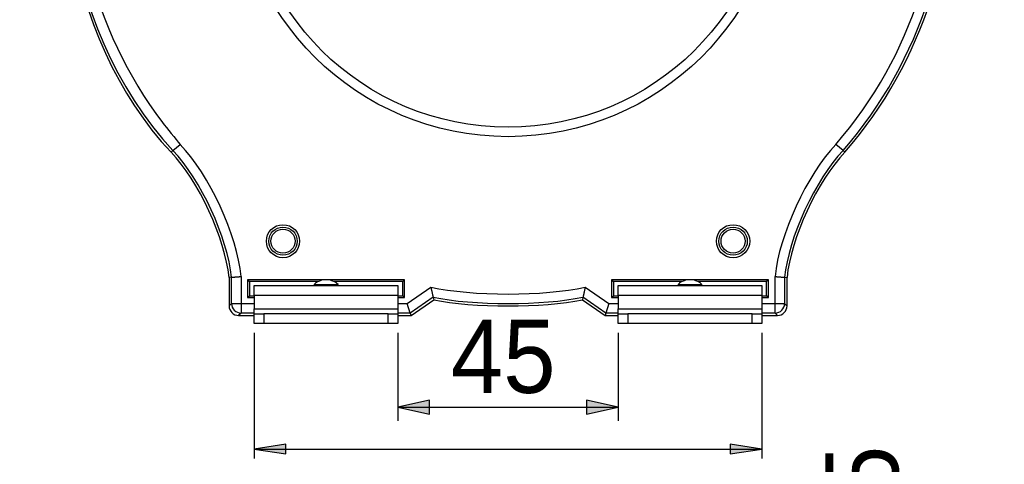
# Model space of a CAD drawing. Extents: x 81 to 182, y -154 to -33.
# Tile 7 of 9: x 123 to 182, y -107 to -81. Entities that reach past the tile are written whole.
import ezdxf

# ---------------------------------------------------------------- set-up
doc = ezdxf.new("R2010")
doc.units = 0
doc.layers.add('CAPA_1', color=7, linetype='CONTINUOUS')

# ---------------------------------------------------------------- blocks, each defined once
blk = doc.blocks.new('*U63')
at = {"layer": 'CAPA_1', "color": 7}
blk.add_solid([(139.102, -106.215), (137.235, -105.931), (139.102, -105.646)], dxfattribs=at)
blk = doc.blocks.new('BLOCK_14')
at = {"layer": 'CAPA_1'}
blk.add_lwpolyline([(137.235, -105.931), (139.102, -106.215), (139.102, -105.646), (137.235, -105.931)], dxfattribs=at)
at = {"layer": 'CAPA_1', "color": 7}
blk.add_blockref('*U63', (0, 0), dxfattribs=at)
blk = doc.blocks.new('*U64')
at = {"layer": 'CAPA_1', "color": 7}
blk.add_solid([(165.339, -106.215), (165.339, -105.646), (167.207, -105.931)], dxfattribs=at)
blk = doc.blocks.new('BLOCK_15')
at = {"layer": 'CAPA_1'}
blk.add_lwpolyline([(167.207, -105.931), (165.339, -105.646), (165.339, -106.215), (167.207, -105.931)], dxfattribs=at)
at = {"layer": 'CAPA_1', "color": 7}
blk.add_blockref('*U64', (0, 0), dxfattribs=at)
blk = doc.blocks.new('BLOCK_16')
at = {"layer": 'CAPA_1'}
blk.add_lwpolyline([(137.235, -99.07), (137.235, -106.491)], dxfattribs=at)
blk = doc.blocks.new('BLOCK_17')
at = {"layer": 'CAPA_1'}
blk.add_lwpolyline([(167.207, -99.07), (167.207, -106.491)], dxfattribs=at)
blk = doc.blocks.new('BLOCK_18')
at = {"layer": 'CAPA_1'}
blk.add_lwpolyline([(137.235, -105.931), (167.207, -105.931)], dxfattribs=at)
blk = doc.blocks.new('*U65')
at = {"layer": 'CAPA_1', "color": 7}
blk.add_solid([(147.585, -103.869), (145.717, -103.459), (147.585, -103.048)], dxfattribs=at)
blk = doc.blocks.new('BLOCK_20')
at = {"layer": 'CAPA_1'}
blk.add_lwpolyline([(145.717, -103.459), (147.585, -103.869), (147.585, -103.048), (145.717, -103.459)], dxfattribs=at)
at = {"layer": 'CAPA_1', "color": 7}
blk.add_blockref('*U65', (0, 0), dxfattribs=at)
blk = doc.blocks.new('*U66')
at = {"layer": 'CAPA_1', "color": 7}
blk.add_solid([(156.857, -103.869), (156.857, -103.048), (158.724, -103.459)], dxfattribs=at)
blk = doc.blocks.new('BLOCK_21')
at = {"layer": 'CAPA_1'}
blk.add_lwpolyline([(158.724, -103.459), (156.857, -103.048), (156.857, -103.869), (158.724, -103.459)], dxfattribs=at)
at = {"layer": 'CAPA_1', "color": 7}
blk.add_blockref('*U66', (0, 0), dxfattribs=at)
blk = doc.blocks.new('BLOCK_22')
at = {"layer": 'CAPA_1'}
blk.add_lwpolyline([(145.717, -99.07), (145.717, -104.267)], dxfattribs=at)
blk = doc.blocks.new('BLOCK_23')
at = {"layer": 'CAPA_1'}
blk.add_lwpolyline([(158.724, -99.07), (158.724, -104.267)], dxfattribs=at)
blk = doc.blocks.new('BLOCK_24')
at = {"layer": 'CAPA_1'}
blk.add_lwpolyline([(145.717, -103.459), (158.724, -103.459)], dxfattribs=at)
blk = doc.blocks.new('BLOCK_25')
at = {"layer": 'CAPA_1', "color": 7, "insert": (148.845, -102.673), "char_height": 4.318, "attachment_point": 7}
blk.add_mtext('\\fArial|b0|i0|c0|p34;\\W0.92158;45', dxfattribs=at)
blk = doc.blocks.new('BLOCK_45')
at = {"layer": 'CAPA_1', "color": 7, "insert": (176.077, -113.323), "char_height": 4.318, "attachment_point": 7, "rotation": 90}
blk.add_mtext('\\fArial|b0|i0|c0|p34;\\W0.9045;5,5', dxfattribs=at)

msp = doc.modelspace()

# ---------------------------------------------------------------- linework, layer by layer
at = {"layer": 'CAPA_1', "color": 7}
for points in [[(132.435, -88.319), (132.326, -88.411)], [(132.435, -88.319), (132.864, -87.954)], [(172.007, -88.319), (171.578, -87.954)], [(172.007, -88.319), (172.116, -88.411)], [(135.89, -95.791), (135.747, -95.801)], [(135.747, -95.801), (135.747, -97.482)], [(135.89, -97.34), (135.89, -95.791)], [(136.456, -95.749), (136.456, -97.34)], [(136.842, -95.933), (136.842, -96.992)], [(136.842, -95.933), (136.952, -96.042)], [(146.111, -95.933), (136.842, -95.933)], [(146.111, -95.933), (146, -96.042)], [(146.111, -96.992), (146.111, -95.933)], [(158.331, -95.933), (158.441, -96.042)], [(167.6, -95.933), (158.331, -95.933)], [(158.331, -95.933), (158.331, -96.992)], [(167.6, -95.933), (167.49, -96.042)], [(167.6, -96.992), (167.6, -95.933)], [(167.986, -97.34), (167.986, -95.749)], [(168.551, -95.791), (168.551, -97.34)], [(168.551, -95.791), (168.694, -95.801)], [(168.694, -97.482), (168.694, -95.801)], [(136.952, -96.042), (136.952, -96.882)], [(141.013, -96.042), (136.952, -96.042)], [(137.235, -96.269), (145.717, -96.269)], [(137.235, -96.866), (137.235, -96.269)], [(140.769, -96.213), (140.769, -96.269)], [(140.769, -96.213), (141.476, -96.213)], [(141.476, -96.213), (142.183, -96.213)], [(146, -96.042), (141.939, -96.042)], [(142.183, -96.269), (142.183, -96.213)], [(145.717, -96.269), (145.717, -96.866)], [(146, -96.882), (146, -96.042)], [(146.268, -97.34), (147.663, -96.372)], [(156.779, -96.372), (158.173, -97.34)], [(162.502, -96.042), (158.441, -96.042)], [(158.441, -96.042), (158.441, -96.882)], [(158.724, -96.269), (167.207, -96.269)], [(158.724, -96.866), (158.724, -96.269)], [(162.258, -96.213), (162.258, -96.269)], [(162.258, -96.213), (162.965, -96.213)], [(162.965, -96.213), (163.672, -96.213)], [(167.49, -96.042), (163.428, -96.042)], [(163.672, -96.269), (163.672, -96.213)], [(167.207, -96.269), (167.207, -96.866)], [(167.49, -96.882), (167.49, -96.042)], [(136.842, -96.992), (136.952, -96.882)], [(136.842, -96.992), (137.235, -96.992)], [(136.952, -96.882), (137.235, -96.882)], [(145.717, -96.866), (137.235, -96.866)], [(137.235, -96.866), (137.235, -97.651)], [(145.717, -96.866), (145.717, -97.651)], [(145.717, -96.882), (146, -96.882)], [(145.717, -96.992), (146.111, -96.992)], [(146.111, -96.992), (146, -96.882)], [(147.795, -96.965), (146.447, -97.9)], [(147.795, -96.965), (147.829, -97.114)], [(156.646, -96.965), (156.613, -97.114)], [(157.995, -97.9), (156.646, -96.965)], [(158.331, -96.992), (158.441, -96.882)], [(158.331, -96.992), (158.724, -96.992)], [(158.441, -96.882), (158.724, -96.882)], [(167.207, -96.866), (158.724, -96.866)], [(158.724, -96.866), (158.724, -97.651)], [(167.207, -96.866), (167.207, -97.651)], [(167.207, -96.882), (167.49, -96.882)], [(167.207, -96.992), (167.6, -96.992)], [(167.6, -96.992), (167.49, -96.882)], [(135.747, -97.482), (135.89, -97.34)], [(135.89, -97.34), (136.456, -97.34)], [(136.456, -97.34), (136.456, -97.9)], [(137.235, -97.651), (145.717, -97.651)], [(137.235, -97.95), (137.235, -97.651)], [(145.717, -97.651), (145.717, -97.95)], [(146.447, -97.9), (146.268, -97.34)], [(146.492, -98.042), (147.829, -97.114)], [(156.613, -97.114), (157.95, -98.042)], [(158.173, -97.34), (157.995, -97.9)], [(158.724, -97.651), (167.207, -97.651)], [(158.724, -97.95), (158.724, -97.651)], [(167.207, -97.651), (167.207, -97.95)], [(167.986, -97.9), (167.986, -97.34)], [(167.986, -97.34), (168.551, -97.34)], [(168.551, -97.34), (168.694, -97.482)], [(136.456, -97.9), (136.312, -98.042)], [(136.312, -98.042), (137.235, -98.042)], [(137.235, -98.51), (137.235, -97.95)], [(137.235, -97.95), (137.801, -97.95)], [(137.801, -97.95), (137.801, -98.51)], [(145.152, -97.95), (137.801, -97.95)], [(145.152, -98.51), (145.152, -97.95)], [(145.152, -97.95), (145.717, -97.95)], [(145.717, -97.95), (145.717, -98.51)], [(145.717, -98.042), (146.492, -98.042)], [(146.447, -97.9), (146.492, -98.042)], [(157.995, -97.9), (157.95, -98.042)], [(157.95, -98.042), (158.724, -98.042)], [(158.724, -98.51), (158.724, -97.95)], [(158.724, -97.95), (159.29, -97.95)], [(159.29, -97.95), (159.29, -98.51)], [(166.641, -97.95), (159.29, -97.95)], [(166.641, -98.51), (166.641, -97.95)], [(166.641, -97.95), (167.207, -97.95)], [(167.207, -97.95), (167.207, -98.51)], [(167.207, -98.042), (168.129, -98.042)], [(168.129, -98.042), (167.986, -97.9)], [(137.801, -98.51), (137.235, -98.51)], [(145.152, -98.51), (137.801, -98.51)], [(145.717, -98.51), (145.152, -98.51)], [(159.29, -98.51), (158.724, -98.51)], [(166.641, -98.51), (159.29, -98.51)], [(167.207, -98.51), (166.641, -98.51)]]:
    msp.add_lwpolyline(points, dxfattribs=at)
at = {"layer": 'CAPA_1', "color": 253}
for points in [[(136.456, -97.34), (137.235, -97.34)], [(145.717, -97.34), (146.268, -97.34)], [(158.173, -97.34), (158.724, -97.34)], [(167.207, -97.34), (167.986, -97.34)], [(137.235, -97.9), (136.456, -97.9)], [(146.447, -97.9), (145.717, -97.9)], [(158.724, -97.9), (157.995, -97.9)], [(167.986, -97.9), (167.207, -97.9)]]:
    msp.add_lwpolyline(points, dxfattribs=at)
at = {"layer": 'CAPA_1', "color": 7}
for points, knots in [([(172.116, -88.411), (181.526, -77.526), (180.246, -61.144), (169.259, -51.822), (165.379, -48.113), (157.603, -45.265), (152.221, -45.582)], [0, 0, 0, 0, 1, 1, 1, 2, 2, 2, 2]), ([(172.007, -88.319), (181.365, -77.493), (180.093, -61.201), (169.166, -51.93), (165.307, -48.241), (157.574, -45.409), (152.221, -45.724)], [0, 0, 0, 0, 1, 1, 1, 2, 2, 2, 2]), ([(171.578, -87.954), (180.733, -77.363), (179.488, -61.425), (168.798, -52.355), (165.025, -48.748), (157.464, -45.978), (152.231, -46.284)], [0, 0, 0, 0, 1, 1, 1, 2, 2, 2, 2]), ([(136.951, -51.318), (125.682, -59.673), (123.384, -75.496), (131.817, -86.659), (132.067, -86.998), (132.585, -87.639), (132.864, -87.954)], [0, 0, 0, 0, 1, 1, 1, 2, 2, 2, 2]), ([(168.336, -71.532), (168.336, -62.715), (161.121, -55.567), (152.221, -55.567), (143.32, -55.567), (136.106, -62.715), (136.106, -71.532), (136.106, -80.349), (143.32, -87.497), (152.221, -87.497), (161.121, -87.497), (168.336, -80.349), (168.336, -71.532), (168.336, -71.532), (168.336, -71.532), (168.336, -71.532)], [0, 0, 0, 0, 1, 1, 1, 2, 2, 2, 3, 3, 3, 4, 4, 4, 5, 5, 5, 5]), ([(167.77, -71.532), (167.77, -63.024), (160.809, -56.127), (152.221, -56.127), (143.633, -56.127), (136.671, -63.024), (136.671, -71.532), (136.671, -80.04), (143.633, -86.937), (152.221, -86.937), (160.809, -86.937), (167.77, -80.04), (167.77, -71.532), (167.77, -71.532), (167.77, -71.532), (167.77, -71.532)], [0, 0, 0, 0, 1, 1, 1, 2, 2, 2, 3, 3, 3, 4, 4, 4, 5, 5, 5, 5]), ([(139.914, -93.661), (139.914, -93.124), (139.474, -92.688), (138.932, -92.688), (138.389, -92.688), (137.949, -93.124), (137.949, -93.661), (137.949, -94.199), (138.389, -94.635), (138.932, -94.635), (139.474, -94.635), (139.914, -94.199), (139.914, -93.661), (139.914, -93.661), (139.914, -93.661), (139.914, -93.661)], [0, 0, 0, 0, 1, 1, 1, 2, 2, 2, 3, 3, 3, 4, 4, 4, 5, 5, 5, 5]), ([(139.77, -93.661), (139.77, -93.203), (139.395, -92.831), (138.932, -92.831), (138.468, -92.831), (138.093, -93.203), (138.093, -93.661), (138.093, -94.12), (138.468, -94.492), (138.932, -94.492), (139.395, -94.492), (139.77, -94.12), (139.77, -93.661), (139.77, -93.661), (139.77, -93.661), (139.77, -93.661)], [0, 0, 0, 0, 1, 1, 1, 2, 2, 2, 3, 3, 3, 4, 4, 4, 5, 5, 5, 5]), ([(139.645, -93.661), (139.645, -93.271), (139.325, -92.955), (138.932, -92.955), (138.538, -92.955), (138.219, -93.271), (138.219, -93.661), (138.219, -94.051), (138.538, -94.368), (138.932, -94.368), (139.325, -94.368), (139.645, -94.051), (139.645, -93.661), (139.645, -93.661), (139.645, -93.661), (139.645, -93.661)], [0, 0, 0, 0, 1, 1, 1, 2, 2, 2, 3, 3, 3, 4, 4, 4, 5, 5, 5, 5]), ([(166.493, -93.661), (166.493, -93.124), (166.053, -92.688), (165.51, -92.688), (164.968, -92.688), (164.527, -93.124), (164.527, -93.661), (164.527, -94.199), (164.968, -94.635), (165.51, -94.635), (166.053, -94.635), (166.493, -94.199), (166.493, -93.661), (166.493, -93.661), (166.493, -93.661), (166.493, -93.661)], [0, 0, 0, 0, 1, 1, 1, 2, 2, 2, 3, 3, 3, 4, 4, 4, 5, 5, 5, 5]), ([(166.349, -93.661), (166.349, -93.203), (165.973, -92.831), (165.51, -92.831), (165.047, -92.831), (164.671, -93.203), (164.671, -93.661), (164.671, -94.12), (165.047, -94.492), (165.51, -94.492), (165.973, -94.492), (166.349, -94.12), (166.349, -93.661), (166.349, -93.661), (166.349, -93.661), (166.349, -93.661)], [0, 0, 0, 0, 1, 1, 1, 2, 2, 2, 3, 3, 3, 4, 4, 4, 5, 5, 5, 5]), ([(166.223, -93.661), (166.223, -93.271), (165.904, -92.955), (165.51, -92.955), (165.117, -92.955), (164.797, -93.271), (164.797, -93.661), (164.797, -94.051), (165.117, -94.368), (165.51, -94.368), (165.904, -94.368), (166.223, -94.051), (166.223, -93.661), (166.223, -93.661), (166.223, -93.661), (166.223, -93.661)], [0, 0, 0, 0, 1, 1, 1, 2, 2, 2, 3, 3, 3, 4, 4, 4, 5, 5, 5, 5]), ([(135.89, -95.791), (135.892, -95.79), (135.895, -95.79), (135.9, -95.79), (135.903, -95.79), (135.906, -95.789), (135.911, -95.789), (135.915, -95.789), (135.92, -95.788), (135.926, -95.788), (135.936, -95.787), (135.95, -95.786), (135.965, -95.785), (135.973, -95.784), (135.982, -95.783), (135.991, -95.783), (136, -95.782), (136.01, -95.781), (136.02, -95.781), (136.04, -95.779), (136.062, -95.777), (136.085, -95.776), (136.097, -95.775), (136.11, -95.774), (136.123, -95.773), (136.136, -95.772), (136.149, -95.771), (136.164, -95.77), (136.19, -95.768), (136.218, -95.766), (136.248, -95.764), (136.262, -95.763), (136.278, -95.762), (136.293, -95.761), (136.309, -95.759), (136.324, -95.758), (136.34, -95.757), (136.358, -95.755), (136.375, -95.754), (136.393, -95.753), (136.411, -95.752), (136.429, -95.75), (136.447, -95.749), (136.45, -95.749), (136.453, -95.749), (136.456, -95.749)], [0, 0, 0, 0, 1, 1, 1, 2, 2, 2, 3, 3, 3, 4, 4, 4, 5, 5, 5, 6, 6, 6, 7, 7, 7, 8, 8, 8, 9, 9, 9, 10, 10, 10, 11, 11, 11, 12, 12, 12, 13, 13, 13, 14, 14, 14, 15, 15, 15, 15]), ([(167.986, -95.749), (167.989, -95.749), (167.992, -95.749), (167.995, -95.749), (168.013, -95.75), (168.031, -95.752), (168.048, -95.753), (168.066, -95.754), (168.084, -95.755), (168.102, -95.757), (168.132, -95.759), (168.162, -95.761), (168.192, -95.763), (168.207, -95.765), (168.221, -95.766), (168.236, -95.767), (168.25, -95.768), (168.265, -95.769), (168.278, -95.77), (168.305, -95.772), (168.33, -95.774), (168.354, -95.775), (168.366, -95.776), (168.378, -95.777), (168.389, -95.778), (168.401, -95.779), (168.411, -95.78), (168.422, -95.781), (168.441, -95.782), (168.459, -95.783), (168.475, -95.785), (168.483, -95.785), (168.491, -95.786), (168.497, -95.786), (168.504, -95.787), (168.51, -95.787), (168.516, -95.788), (168.527, -95.789), (168.535, -95.789), (168.541, -95.79), (168.544, -95.79), (168.547, -95.79), (168.548, -95.79), (168.55, -95.79), (168.55, -95.79), (168.551, -95.791)], [0, 0, 0, 0, 1, 1, 1, 2, 2, 2, 3, 3, 3, 4, 4, 4, 5, 5, 5, 6, 6, 6, 7, 7, 7, 8, 8, 8, 9, 9, 9, 10, 10, 10, 11, 11, 11, 12, 12, 12, 13, 13, 13, 14, 14, 14, 15, 15, 15, 15]), ([(147.663, -96.372), (147.663, -96.374), (147.664, -96.375), (147.664, -96.377), (147.67, -96.403), (147.676, -96.43), (147.682, -96.456), (147.687, -96.482), (147.693, -96.508), (147.699, -96.534), (147.703, -96.555), (147.708, -96.575), (147.712, -96.595), (147.717, -96.616), (147.721, -96.636), (147.726, -96.654), (147.73, -96.674), (147.734, -96.692), (147.738, -96.71), (147.744, -96.736), (147.749, -96.76), (147.754, -96.782), (147.759, -96.804), (147.764, -96.826), (147.768, -96.845), (147.772, -96.863), (147.776, -96.88), (147.779, -96.894), (147.783, -96.909), (147.785, -96.922), (147.788, -96.932), (147.789, -96.938), (147.791, -96.944), (147.791, -96.949), (147.793, -96.954), (147.794, -96.958), (147.794, -96.96), (147.795, -96.962), (147.795, -96.964), (147.795, -96.965)], [0, 0, 0, 0, 1, 1, 1, 2, 2, 2, 3, 3, 3, 4, 4, 4, 5, 5, 5, 6, 6, 6, 7, 7, 7, 8, 8, 8, 9, 9, 9, 10, 10, 10, 11, 11, 11, 12, 12, 12, 13, 13, 13, 13]), ([(156.779, -96.372), (156.778, -96.374), (156.778, -96.375), (156.778, -96.377), (156.772, -96.403), (156.766, -96.43), (156.76, -96.456), (156.754, -96.482), (156.748, -96.508), (156.743, -96.534), (156.738, -96.555), (156.734, -96.575), (156.729, -96.595), (156.725, -96.616), (156.72, -96.636), (156.716, -96.654), (156.712, -96.674), (156.708, -96.692), (156.704, -96.71), (156.698, -96.736), (156.693, -96.76), (156.687, -96.782), (156.683, -96.804), (156.678, -96.826), (156.673, -96.845), (156.67, -96.863), (156.665, -96.88), (156.662, -96.894), (156.659, -96.909), (156.656, -96.922), (156.654, -96.932), (156.652, -96.938), (156.651, -96.944), (156.65, -96.949), (156.649, -96.954), (156.648, -96.958), (156.647, -96.96), (156.647, -96.962), (156.647, -96.964), (156.646, -96.965)], [0, 0, 0, 0, 1, 1, 1, 2, 2, 2, 3, 3, 3, 4, 4, 4, 5, 5, 5, 6, 6, 6, 7, 7, 7, 8, 8, 8, 9, 9, 9, 10, 10, 10, 11, 11, 11, 12, 12, 12, 13, 13, 13, 13])]:
    msp.add_open_spline(points, degree=3, knots=knots, dxfattribs=at)
for points in [[(129.025, -59.786), (124.133, -68.39), (125.65, -81.084), (132.435, -88.319)], [(128.055, -61.52), (124.112, -69.772), (126.015, -81.757), (132.326, -88.411)], [(135.89, -95.791), (135.668, -93.465), (134.067, -90.005), (132.435, -88.319)], [(136.456, -95.749), (136.23, -93.321), (134.567, -89.713), (132.864, -87.954)], [(171.578, -87.954), (169.874, -89.713), (168.212, -93.321), (167.986, -95.749)], [(172.007, -88.319), (170.375, -90.005), (168.774, -93.465), (168.551, -95.791)], [(135.747, -95.801), (135.525, -93.501), (133.94, -90.079), (132.326, -88.411)], [(172.116, -88.411), (170.502, -90.079), (168.917, -93.501), (168.694, -95.801)], [(141.188, -95.974), (141.057, -96.005), (140.862, -96.116), (140.769, -96.213)], [(142.183, -96.213), (142.091, -96.116), (141.896, -96.005), (141.765, -95.974)], [(147.663, -96.372), (150.06, -96.915), (154.381, -96.915), (156.779, -96.372)], [(162.677, -95.974), (162.546, -96.005), (162.351, -96.116), (162.258, -96.213)], [(163.672, -96.213), (163.58, -96.116), (163.384, -96.005), (163.254, -95.974)], [(147.795, -96.965), (150.118, -97.465), (154.324, -97.465), (156.646, -96.965)], [(135.747, -97.482), (135.747, -97.791), (136, -98.042), (136.312, -98.042)], [(135.89, -97.34), (135.89, -97.649), (136.144, -97.9), (136.456, -97.9)], [(147.829, -97.114), (150.133, -97.604), (154.309, -97.604), (156.613, -97.114)], [(167.986, -97.9), (168.298, -97.9), (168.551, -97.649), (168.551, -97.34)], [(168.129, -98.042), (168.441, -98.042), (168.694, -97.791), (168.694, -97.482)]]:
    msp.add_open_spline(points, degree=3, dxfattribs=at)

# ---------------------------------------------------------------- block references
at = {"layer": 'CAPA_1'}
for name in ['BLOCK_25', 'BLOCK_16', 'BLOCK_22', 'BLOCK_23', 'BLOCK_17', 'BLOCK_20', 'BLOCK_24', 'BLOCK_21', 'BLOCK_14', 'BLOCK_15', 'BLOCK_18', 'BLOCK_45']:
    msp.add_blockref(name, (0, 0), dxfattribs=at)

doc.saveas('drawing.dxf')
